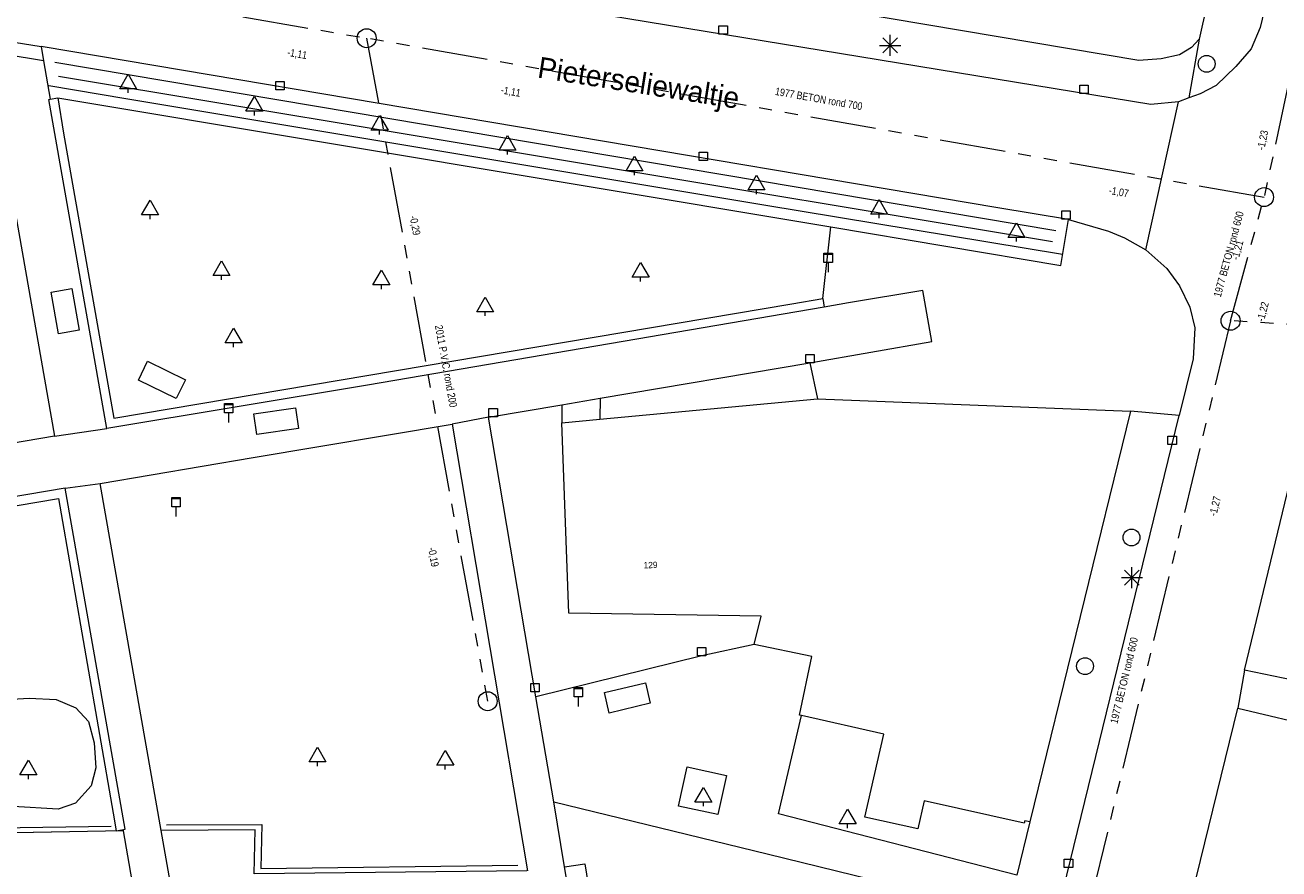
# Model space of a CAD drawing. Header units: millimetres. Extents: x 812 to 183790, y 13 to 580968.
# Tile 17 of 256: x 182587 to 182647, y 580349 to 580389. Entities that reach past the tile are written whole.
import ezdxf

# ---------------------------------------------------------------- set-up
doc = ezdxf.new("R2010")
doc.units = ezdxf.units.MM
doc.header["$LTSCALE"] = 5
for name, pattern in [('DGN2', [448.0004, 224.0002, -224.0002]), ('DGN3', [672.0006, 448.0004, -224.0002]), ('PHANTOM2', [1.25, 0.625, -0.125, 0.125, -0.125, 0.125, -0.125])]:
    doc.linetypes.add(name, pattern=pattern)
for name, color, linetype, lineweight in [('(presentatie) Code LVGOHA (lijn of vlak) (zonder attributen) niet in de presentatietabel', 7, 'Continuous', 0), ('000 BOB begin', 252, 'Continuous', 13), ('000 BOB eind', 252, 'Continuous', 13), ('000 Specificaties_S', 252, 'Continuous', 13), ('046 GEMENGD STELSEL', 252, 'PHANTOM2', 0), ('afvalbak', 252, 'Continuous', 9), ('bank', 252, 'Continuous', 9), ('beheer openbare ruimte groenbeheer', 252, 'Continuous', 9), ('beheer openbare ruimte wegbeheer', 252, 'Continuous', 9), ('boom', 252, 'Continuous', 9), ('brandkraan -put', 252, 'Continuous', 9), ('hek', 252, 'DGN3', 9), ('hoofdgebouw', 252, 'Continuous', 9), ('huisnummerreeks BGT', 252, 'Continuous', 9), ('inspectie- rioolput', 252, 'Continuous', 9), ('kant muur breder dan 30cm', 252, 'Continuous', 9), ('kant verharding', 252, 'Continuous', 9), ('kolk', 252, 'Continuous', 9), ('lichtmast', 252, 'Continuous', 9), ('openbaar ruimte label', 252, 'Continuous', 9), ('Scheiding draadraster lijn - uitbreiding populatie', 252, 'DGN3', 9), ('sluitlijn', 252, 'DGN3', 9), ('waterleidingput', 252, 'Continuous', 9)]:
    doc.layers.add(name, color=color, linetype=linetype, lineweight=lineweight)
doc.styles.add('Arial Narrow', font='Arial Narrow.shx')
doc.styles.add('Styledgn000', font='dgn000.shx')

# ---------------------------------------------------------------- blocks, each defined once
blk = doc.blocks.new('BRANDK88')
at = {"layer": 'brandkraan -put', "color": 251, "linetype": 'Continuous', "lineweight": 0, "true_color": 0x696969}
blk.add_circle((0, 0), 0.4, dxfattribs=at)
blk = doc.blocks.new('RIOOLP520')
at = {"layer": 'inspectie- rioolput', "color": 251, "linetype": 'Continuous', "lineweight": 0, "true_color": 0x696969}
blk.add_circle((0, 0), 0.9, dxfattribs=at)
blk = doc.blocks.new('SKOLK1567')
at = {"layer": 'kolk', "color": 251, "linetype": 'Continuous', "lineweight": 0, "true_color": 0x696969, "flags": 128}
blk.add_lwpolyline([(-0.2, 0.4), (0.2, 0.4), (0.2, 0), (-0.2, 0), (-0.2, 0.4)], dxfattribs=at)
blk = doc.blocks.new('LANTP766')
at = {"layer": 'lichtmast', "color": 251, "linetype": 'Continuous', "lineweight": 0, "true_color": 0x696969}
for p, q in [((-0.5, 0), (0.5, 0.001)), ((0.354, -0.354), (-0.354, 0.354)), ((-0.354, -0.354), (0.354, 0.354)), ((0, -0.5), (0, 0.5))]:
    blk.add_line(p, q, dxfattribs=at)
blk = doc.blocks.new('SKOLK1902')
at = {"layer": 'kolk', "color": 251, "linetype": 'Continuous', "lineweight": 0, "true_color": 0x696969, "flags": 128}
blk.add_lwpolyline([(-0.2, 0.4), (0.2, 0.4), (0.2, 0), (-0.2, 0), (-0.2, 0.4)], dxfattribs=at)
blk = doc.blocks.new('SKOLK1950')
at = {"layer": 'kolk', "color": 251, "linetype": 'Continuous', "lineweight": 0, "true_color": 0x696969, "flags": 128}
blk.add_lwpolyline([(-0.2, 0.4), (0.2, 0.4), (0.2, 0), (-0.2, 0), (-0.2, 0.4)], dxfattribs=at)
blk = doc.blocks.new('ZBANK58')
at = {"layer": 'bank', "color": 251, "linetype": 'Continuous', "lineweight": 0, "true_color": 0x696969}
for p, q in [((-1.062, 0.351), (0.918, 0.639)), ((0.918, 0.639), (1.062, -0.351)), ((-0.918, -0.639), (-1.062, 0.351))]:
    blk.add_line(p, q, dxfattribs=at)
at = {"layer": 'bank', "color": 251, "linetype": 'DGN2', "lineweight": 0, "true_color": 0x696969}
blk.add_line((1.062, -0.351), (-0.918, -0.639), dxfattribs=at)
blk = doc.blocks.new('AFVAL56')
at = {"layer": 'afvalbak', "color": 251, "linetype": 'Continuous', "lineweight": 0, "true_color": 0x696969, "flags": 128}
for points in [[(-0.2, 0.45), (0.2, 0.45), (0.2, 0), (-0.2, 0), (-0.2, 0.45)], [(-0.2, 0.4), (0.2, 0.4)], [(0, 0), (0, -0.45)]]:
    blk.add_lwpolyline(points, dxfattribs=at)
blk = doc.blocks.new('BOOM1608')
at = {"layer": 'boom', "color": 251, "linetype": 'Continuous', "lineweight": 0, "true_color": 0x696969}
blk.add_line((0, -0.433), (0, -0.233), dxfattribs=at)
at = {"layer": 'boom', "color": 251, "linetype": 'Continuous', "lineweight": 0, "true_color": 0x696969, "flags": 128}
blk.add_lwpolyline([(-0.4, -0.233), (0, 0.467), (0.4, -0.233), (-0.4, -0.233)], dxfattribs=at)
blk = doc.blocks.new('SKOLK2047')
at = {"layer": 'kolk', "color": 251, "linetype": 'Continuous', "lineweight": 0, "true_color": 0x696969, "flags": 128}
blk.add_lwpolyline([(-0.2, 0.4), (0.2, 0.4), (0.2, 0), (-0.2, 0), (-0.2, 0.4)], dxfattribs=at)
blk = doc.blocks.new('SKOLK2238')
at = {"layer": 'kolk', "color": 251, "linetype": 'Continuous', "lineweight": 0, "true_color": 0x696969, "flags": 128}
blk.add_lwpolyline([(-0.2, 0.4), (0.2, 0.4), (0.2, 0), (-0.2, 0), (-0.2, 0.4)], dxfattribs=at)
blk = doc.blocks.new('BOOM1987')
at = {"layer": 'boom', "color": 251, "linetype": 'Continuous', "lineweight": 0, "true_color": 0x696969}
blk.add_line((0, -0.433), (0, -0.233), dxfattribs=at)
at = {"layer": 'boom', "color": 251, "linetype": 'Continuous', "lineweight": 0, "true_color": 0x696969, "flags": 128}
blk.add_lwpolyline([(-0.4, -0.233), (0, 0.467), (0.4, -0.233), (-0.4, -0.233)], dxfattribs=at)
blk = doc.blocks.new('SKOLK2419')
at = {"layer": 'kolk', "color": 251, "linetype": 'Continuous', "lineweight": 0, "true_color": 0x696969, "flags": 128}
blk.add_lwpolyline([(-0.2, 0.4), (0.2, 0.4), (0.2, 0), (-0.2, 0), (-0.2, 0.4)], dxfattribs=at)
blk = doc.blocks.new('RIOOLP817')
at = {"layer": 'inspectie- rioolput', "color": 251, "linetype": 'Continuous', "lineweight": 0, "true_color": 0x696969}
blk.add_circle((0, 0), 0.9, dxfattribs=at)
blk = doc.blocks.new('BOOM2028')
at = {"layer": 'boom', "color": 251, "linetype": 'Continuous', "lineweight": 0, "true_color": 0x696969}
blk.add_line((0, -0.433), (0, -0.233), dxfattribs=at)
at = {"layer": 'boom', "color": 251, "linetype": 'Continuous', "lineweight": 0, "true_color": 0x696969, "flags": 128}
blk.add_lwpolyline([(-0.4, -0.233), (0, 0.467), (0.4, -0.233), (-0.4, -0.233)], dxfattribs=at)
blk = doc.blocks.new('BOOM2045')
at = {"layer": 'boom', "color": 251, "linetype": 'Continuous', "lineweight": 0, "true_color": 0x696969}
blk.add_line((0, -0.433), (0, -0.233), dxfattribs=at)
at = {"layer": 'boom', "color": 251, "linetype": 'Continuous', "lineweight": 0, "true_color": 0x696969, "flags": 128}
blk.add_lwpolyline([(-0.4, -0.233), (0, 0.467), (0.4, -0.233), (-0.4, -0.233)], dxfattribs=at)
blk = doc.blocks.new('BOOM2112')
at = {"layer": 'boom', "color": 251, "linetype": 'Continuous', "lineweight": 0, "true_color": 0x696969}
blk.add_line((0, -0.433), (0, -0.233), dxfattribs=at)
at = {"layer": 'boom', "color": 251, "linetype": 'Continuous', "lineweight": 0, "true_color": 0x696969, "flags": 128}
blk.add_lwpolyline([(-0.4, -0.233), (0, 0.467), (0.4, -0.233), (-0.4, -0.233)], dxfattribs=at)
blk = doc.blocks.new('BOOM2150')
at = {"layer": 'boom', "color": 251, "linetype": 'Continuous', "lineweight": 0, "true_color": 0x696969}
blk.add_line((0, -0.433), (0, -0.233), dxfattribs=at)
at = {"layer": 'boom', "color": 251, "linetype": 'Continuous', "lineweight": 0, "true_color": 0x696969, "flags": 128}
blk.add_lwpolyline([(-0.4, -0.233), (0, 0.467), (0.4, -0.233), (-0.4, -0.233)], dxfattribs=at)
blk = doc.blocks.new('BOOM2158')
at = {"layer": 'boom', "color": 251, "linetype": 'Continuous', "lineweight": 0, "true_color": 0x696969}
blk.add_line((0, -0.433), (0, -0.233), dxfattribs=at)
at = {"layer": 'boom', "color": 251, "linetype": 'Continuous', "lineweight": 0, "true_color": 0x696969, "flags": 128}
blk.add_lwpolyline([(-0.4, -0.233), (0, 0.467), (0.4, -0.233), (-0.4, -0.233)], dxfattribs=at)
blk = doc.blocks.new('BOOM2353')
at = {"layer": 'boom', "color": 251, "linetype": 'Continuous', "lineweight": 0, "true_color": 0x696969}
blk.add_line((0, -0.433), (0, -0.233), dxfattribs=at)
at = {"layer": 'boom', "color": 251, "linetype": 'Continuous', "lineweight": 0, "true_color": 0x696969, "flags": 128}
blk.add_lwpolyline([(-0.4, -0.233), (0, 0.467), (0.4, -0.233), (-0.4, -0.233)], dxfattribs=at)
blk = doc.blocks.new('BOOM2364')
at = {"layer": 'boom', "color": 251, "linetype": 'Continuous', "lineweight": 0, "true_color": 0x696969}
blk.add_line((0, -0.433), (0, -0.233), dxfattribs=at)
at = {"layer": 'boom', "color": 251, "linetype": 'Continuous', "lineweight": 0, "true_color": 0x696969, "flags": 128}
blk.add_lwpolyline([(-0.4, -0.233), (0, 0.467), (0.4, -0.233), (-0.4, -0.233)], dxfattribs=at)
blk = doc.blocks.new('BOOM2368')
at = {"layer": 'boom', "color": 251, "linetype": 'Continuous', "lineweight": 0, "true_color": 0x696969}
blk.add_line((0, -0.433), (0, -0.233), dxfattribs=at)
at = {"layer": 'boom', "color": 251, "linetype": 'Continuous', "lineweight": 0, "true_color": 0x696969, "flags": 128}
blk.add_lwpolyline([(-0.4, -0.233), (0, 0.467), (0.4, -0.233), (-0.4, -0.233)], dxfattribs=at)
blk = doc.blocks.new('SKOLK2908')
at = {"layer": 'kolk', "color": 251, "linetype": 'Continuous', "lineweight": 0, "true_color": 0x696969, "flags": 128}
blk.add_lwpolyline([(-0.2, 0.4), (0.2, 0.4), (0.2, 0), (-0.2, 0), (-0.2, 0.4)], dxfattribs=at)
blk = doc.blocks.new('ZBANK79')
at = {"layer": 'bank', "color": 251, "linetype": 'Continuous', "lineweight": 0, "true_color": 0x696969}
for p, q in [((-1.088, 0.256), (0.858, 0.717)), ((0.858, 0.717), (1.088, -0.256)), ((-0.858, -0.717), (-1.088, 0.256))]:
    blk.add_line(p, q, dxfattribs=at)
at = {"layer": 'bank', "color": 251, "linetype": 'DGN2', "lineweight": 0, "true_color": 0x696969}
blk.add_line((1.088, -0.256), (-0.858, -0.717), dxfattribs=at)
blk = doc.blocks.new('BOOM2523')
at = {"layer": 'boom', "color": 251, "linetype": 'Continuous', "lineweight": 0, "true_color": 0x696969}
blk.add_line((0, -0.433), (0, -0.233), dxfattribs=at)
at = {"layer": 'boom', "color": 251, "linetype": 'Continuous', "lineweight": 0, "true_color": 0x696969, "flags": 128}
blk.add_lwpolyline([(-0.4, -0.233), (0, 0.467), (0.4, -0.233), (-0.4, -0.233)], dxfattribs=at)
blk = doc.blocks.new('SKOLK3240')
at = {"layer": 'kolk', "color": 251, "linetype": 'Continuous', "lineweight": 0, "true_color": 0x696969, "flags": 128}
blk.add_lwpolyline([(-0.2, 0.4), (0.2, 0.4), (0.2, 0), (-0.2, 0), (-0.2, 0.4)], dxfattribs=at)
blk = doc.blocks.new('BOOM2642')
at = {"layer": 'boom', "color": 251, "linetype": 'Continuous', "lineweight": 0, "true_color": 0x696969}
blk.add_line((0, -0.433), (0, -0.233), dxfattribs=at)
at = {"layer": 'boom', "color": 251, "linetype": 'Continuous', "lineweight": 0, "true_color": 0x696969, "flags": 128}
blk.add_lwpolyline([(-0.4, -0.233), (0, 0.467), (0.4, -0.233), (-0.4, -0.233)], dxfattribs=at)
blk = doc.blocks.new('ZBANK91')
at = {"layer": 'bank', "color": 251, "linetype": 'Continuous', "lineweight": 0, "true_color": 0x696969}
for p, q in [((-1.118, -0.011), (-0.679, 0.888)), ((-0.679, 0.888), (1.118, 0.011)), ((1.118, 0.011), (0.679, -0.888))]:
    blk.add_line(p, q, dxfattribs=at)
at = {"layer": 'bank', "color": 251, "linetype": 'DGN2', "lineweight": 0, "true_color": 0x696969}
blk.add_line((0.679, -0.888), (-1.118, -0.011), dxfattribs=at)
blk = doc.blocks.new('LANTP1503')
at = {"layer": 'lichtmast', "color": 251, "linetype": 'Continuous', "lineweight": 0, "true_color": 0x696969}
for p, q in [((-0.5, 0), (0.5, 0.001)), ((0.354, -0.354), (-0.354, 0.354)), ((-0.354, -0.354), (0.354, 0.354)), ((0, -0.5), (0, 0.5))]:
    blk.add_line(p, q, dxfattribs=at)
blk = doc.blocks.new('AFVAL73')
at = {"layer": 'afvalbak', "color": 251, "linetype": 'Continuous', "lineweight": 0, "true_color": 0x696969, "flags": 128}
for points in [[(-0.2, 0.45), (0.2, 0.45), (0.2, 0), (-0.2, 0), (-0.2, 0.45)], [(-0.2, 0.4), (0.2, 0.4)], [(0, 0), (0, -0.45)]]:
    blk.add_lwpolyline(points, dxfattribs=at)
blk = doc.blocks.new('BOOM2878')
at = {"layer": 'boom', "color": 251, "linetype": 'Continuous', "lineweight": 0, "true_color": 0x696969}
blk.add_line((0, -0.433), (0, -0.233), dxfattribs=at)
at = {"layer": 'boom', "color": 251, "linetype": 'Continuous', "lineweight": 0, "true_color": 0x696969, "flags": 128}
blk.add_lwpolyline([(-0.4, -0.233), (0, 0.467), (0.4, -0.233), (-0.4, -0.233)], dxfattribs=at)
blk = doc.blocks.new('SKOLK3549')
at = {"layer": 'kolk', "color": 251, "linetype": 'Continuous', "lineweight": 0, "true_color": 0x696969, "flags": 128}
blk.add_lwpolyline([(-0.2, 0.4), (0.2, 0.4), (0.2, 0), (-0.2, 0), (-0.2, 0.4)], dxfattribs=at)
blk = doc.blocks.new('RIOOLP1142')
at = {"layer": 'inspectie- rioolput', "color": 251, "linetype": 'Continuous', "lineweight": 0, "true_color": 0x696969}
blk.add_circle((0, 0), 0.9, dxfattribs=at)
blk = doc.blocks.new('AFVAL76')
at = {"layer": 'afvalbak', "color": 251, "linetype": 'Continuous', "lineweight": 0, "true_color": 0x696969, "flags": 128}
for points in [[(-0.2, 0.45), (0.2, 0.45), (0.2, 0), (-0.2, 0), (-0.2, 0.45)], [(-0.2, 0.4), (0.2, 0.4)], [(0, 0), (0, -0.45)]]:
    blk.add_lwpolyline(points, dxfattribs=at)
blk = doc.blocks.new('BOOM2963')
at = {"layer": 'boom', "color": 251, "linetype": 'Continuous', "lineweight": 0, "true_color": 0x696969}
blk.add_line((0, -0.433), (0, -0.233), dxfattribs=at)
at = {"layer": 'boom', "color": 251, "linetype": 'Continuous', "lineweight": 0, "true_color": 0x696969, "flags": 128}
blk.add_lwpolyline([(-0.4, -0.233), (0, 0.467), (0.4, -0.233), (-0.4, -0.233)], dxfattribs=at)
blk = doc.blocks.new('BOOM3005')
at = {"layer": 'boom', "color": 251, "linetype": 'Continuous', "lineweight": 0, "true_color": 0x696969}
blk.add_line((0, -0.433), (0, -0.233), dxfattribs=at)
at = {"layer": 'boom', "color": 251, "linetype": 'Continuous', "lineweight": 0, "true_color": 0x696969, "flags": 128}
blk.add_lwpolyline([(-0.4, -0.233), (0, 0.467), (0.4, -0.233), (-0.4, -0.233)], dxfattribs=at)
blk = doc.blocks.new('BOOM3006')
at = {"layer": 'boom', "color": 251, "linetype": 'Continuous', "lineweight": 0, "true_color": 0x696969}
blk.add_line((0, -0.433), (0, -0.233), dxfattribs=at)
at = {"layer": 'boom', "color": 251, "linetype": 'Continuous', "lineweight": 0, "true_color": 0x696969, "flags": 128}
blk.add_lwpolyline([(-0.4, -0.233), (0, 0.467), (0.4, -0.233), (-0.4, -0.233)], dxfattribs=at)
blk = doc.blocks.new('WATERP315')
at = {"layer": 'waterleidingput', "color": 251, "linetype": 'Continuous', "lineweight": 0, "true_color": 0x696969}
blk.add_circle((0, 0), 0.4, dxfattribs=at)
blk = doc.blocks.new('SKOLK3806')
at = {"layer": 'kolk', "color": 251, "linetype": 'Continuous', "lineweight": 0, "true_color": 0x696969, "flags": 128}
blk.add_lwpolyline([(-0.2, 0.4), (0.2, 0.4), (0.2, 0), (-0.2, 0), (-0.2, 0.4)], dxfattribs=at)
blk = doc.blocks.new('ZBANK111')
at = {"layer": 'bank', "color": 251, "linetype": 'Continuous', "lineweight": 0, "true_color": 0x696969}
for p, q in [((-0.668, 0.896), (0.316, 1.072)), ((0.316, 1.072), (0.668, -0.896)), ((0.668, -0.896), (-0.316, -1.072))]:
    blk.add_line(p, q, dxfattribs=at)
at = {"layer": 'bank', "color": 251, "linetype": 'DGN2', "lineweight": 0, "true_color": 0x696969}
blk.add_line((-0.316, -1.072), (-0.668, 0.896), dxfattribs=at)
blk = doc.blocks.new('RIOOLP1237')
at = {"layer": 'inspectie- rioolput', "color": 251, "linetype": 'Continuous', "lineweight": 0, "true_color": 0x696969}
blk.add_circle((0, 0), 0.9, dxfattribs=at)
blk = doc.blocks.new('BOOM3242')
at = {"layer": 'boom', "color": 251, "linetype": 'Continuous', "lineweight": 0, "true_color": 0x696969}
blk.add_line((0, -0.433), (0, -0.233), dxfattribs=at)
at = {"layer": 'boom', "color": 251, "linetype": 'Continuous', "lineweight": 0, "true_color": 0x696969, "flags": 128}
blk.add_lwpolyline([(-0.4, -0.233), (0, 0.467), (0.4, -0.233), (-0.4, -0.233)], dxfattribs=at)
blk = doc.blocks.new('BOOM3389')
at = {"layer": 'boom', "color": 251, "linetype": 'Continuous', "lineweight": 0, "true_color": 0x696969}
blk.add_line((0, -0.433), (0, -0.233), dxfattribs=at)
at = {"layer": 'boom', "color": 251, "linetype": 'Continuous', "lineweight": 0, "true_color": 0x696969, "flags": 128}
blk.add_lwpolyline([(-0.4, -0.233), (0, 0.467), (0.4, -0.233), (-0.4, -0.233)], dxfattribs=at)
blk = doc.blocks.new('WATERP351')
at = {"layer": 'waterleidingput', "color": 251, "linetype": 'Continuous', "lineweight": 0, "true_color": 0x696969}
blk.add_circle((0, 0), 0.4, dxfattribs=at)
blk = doc.blocks.new('AFVAL81')
at = {"layer": 'afvalbak', "color": 251, "linetype": 'Continuous', "lineweight": 0, "true_color": 0x696969, "flags": 128}
for points in [[(-0.2, 0.45), (0.2, 0.45), (0.2, 0), (-0.2, 0), (-0.2, 0.45)], [(-0.2, 0.4), (0.2, 0.4)], [(0, 0), (0, -0.45)]]:
    blk.add_lwpolyline(points, dxfattribs=at)
blk = doc.blocks.new('BOOM3470')
at = {"layer": 'boom', "color": 251, "linetype": 'Continuous', "lineweight": 0, "true_color": 0x696969}
blk.add_line((0, -0.433), (0, -0.233), dxfattribs=at)
at = {"layer": 'boom', "color": 251, "linetype": 'Continuous', "lineweight": 0, "true_color": 0x696969, "flags": 128}
blk.add_lwpolyline([(-0.4, -0.233), (0, 0.467), (0.4, -0.233), (-0.4, -0.233)], dxfattribs=at)
blk = doc.blocks.new('SKOLK4740')
at = {"layer": 'kolk', "color": 251, "linetype": 'Continuous', "lineweight": 0, "true_color": 0x696969, "flags": 128}
blk.add_lwpolyline([(-0.2, 0.4), (0.2, 0.4), (0.2, 0), (-0.2, 0), (-0.2, 0.4)], dxfattribs=at)

msp = doc.modelspace()

# ---------------------------------------------------------------- linework, layer by layer
at = {"layer": '(presentatie) Code LVGOHA (lijn of vlak) (zonder attributen) niet in de presentatietabel', "color": 251, "lineweight": 0, "true_color": 0x696969}
msp.add_lwpolyline([(182588.473, 580387.556), (182636.036, 580379.546)], dxfattribs=at)
at = {"layer": '046 GEMENGD STELSEL', "flags": 128}
for points in [[(182652.344, 580411.166), (182645.935, 580381.118)], [(182585.094, 580391.842), (182603.289, 580388.688)], [(182603.289, 580388.688), (182609.031, 580357.184)], [(182645.935, 580381.118), (182603.289, 580388.688)], [(182644.346, 580375.26), (182645.935, 580381.118)], [(182644.346, 580375.26), (182636.003, 580340.634)], [(182706.265, 580371.323), (182644.346, 580375.26)]]:
    msp.add_lwpolyline(points, dxfattribs=at)
at = {"layer": 'beheer openbare ruimte groenbeheer', "color": 251, "lineweight": 0, "true_color": 0x696969}
for points in [[(182588.606, 580385.851), (182625.348, 580379.723)], [(182624.354, 580373.26), (182624.72, 580371.55)], [(182614.381, 580371.576), (182614.377, 580370.58)], [(182612.57, 580371.271), (182612.57, 580370.41)], [(182621.7, 580359.88), (182619.215, 580359.333)], [(182591.737, 580351.015), (182586.578, 580350.924)], [(182612.697, 580349.307), (182613.662, 580349.445)], [(182613.662, 580349.445), (182615.083, 580340.63)]]:
    msp.add_lwpolyline(points, dxfattribs=at)
at = {"layer": 'beheer openbare ruimte groenbeheer', "color": 251, "lineweight": 0, "true_color": 0x696969, "flags": 128}
for points in [[(182588.625, 580352.043), (182586.488, 580352.174), (182584.656, 580352.61), (182583.501, 580353.155), (182582.716, 580354.093), (182582.476, 580355.096), (182583.043, 580356.23), (182584.264, 580356.972), (182585.616, 580357.234), (182587.251, 580357.321), (182588.537, 580357.255), (182589.475, 580356.863), (182590.063, 580356.208), (182590.347, 580355.205), (182590.412, 580354.006), (182590.194, 580353.155), (182589.453, 580352.327), (182588.625, 580352.043)], [(182597.946, 580348.967), (182597.996, 580351.071), (182593.523, 580351.034)]]:
    msp.add_lwpolyline(points, dxfattribs=at)
at = {"layer": 'beheer openbare ruimte wegbeheer', "color": 251, "lineweight": 0, "true_color": 0x696969}
for points in [[(182642.844, 580388.64), (182642.361, 580385.847)], [(182640.31, 580378.625), (182641.871, 580385.66)], [(182609.078, 580370.681), (182607.349, 580370.352)], [(182588.449, 580369.778), (182590.946, 580370.142)], [(182588.959, 580367.305), (182590.618, 580367.527)]]:
    msp.add_lwpolyline(points, dxfattribs=at)
at = {"layer": 'hek', "color": 251, "linetype": 'DGN3', "lineweight": 0, "true_color": 0x696969, "flags": 128}
for points in [[(182588.178, 580386.436), (182591.844, 580385.823), (182622.164, 580380.776), (182636.353, 580378.423)], [(182591.737, 580351.015), (182571.295, 580350.654), (182553.468, 580350.471)], [(182610.897, 580349.112), (182597.946, 580348.967), (182597.996, 580351.071), (182593.541, 580351.034)]]:
    msp.add_lwpolyline(points, dxfattribs=at)
at = {"layer": 'hoofdgebouw', "color": 251, "lineweight": 0, "true_color": 0x696969}
for points in [[(182614.377, 580370.58), (182624.72, 580371.55)], [(182624.72, 580371.55), (182639.59, 580370.96)], [(182639.59, 580370.96), (182634.81, 580351.44)], [(182612.57, 580370.41), (182614.377, 580370.58)]]:
    msp.add_lwpolyline(points, dxfattribs=at)
at = {"layer": 'hoofdgebouw', "color": 251, "lineweight": 0, "true_color": 0x696969, "flags": 128}
for points in [[(182621.7, 580359.88), (182622.038, 580361.221), (182612.89, 580361.36), (182612.57, 580370.41)], [(182623.952, 580356.499), (182623.86, 580356.52), (182624.44, 580359.31), (182621.7, 580359.88)], [(182629.48, 580351.11), (182626.96, 580351.67), (182627.86, 580355.61), (182623.952, 580356.499)], [(182634.81, 580351.44), (182634.57, 580351.49), (182634.54, 580351.39), (182629.78, 580352.45), (182629.48, 580351.11)]]:
    msp.add_lwpolyline(points, dxfattribs=at)
at = {"layer": 'kant muur breder dan 30cm', "color": 251, "lineweight": 0, "true_color": 0x696969, "flags": 128}
for points in [[(182590.946, 580370.142), (182588.184, 580385.777), (182588.251, 580385.789)], [(182588.606, 580385.851), (182588.882, 580384.176), (182591.276, 580370.626), (182623.487, 580376.061), (182624.972, 580376.314)], [(182625.024, 580375.903), (182603.322, 580372.205), (182590.946, 580370.142)], [(182588.959, 580367.305), (182564.372, 580363.136), (182564.417, 580362.88)], [(182591.727, 580351.076), (182591.808, 580351.09), (182588.959, 580367.305)], [(182564.417, 580362.88), (182564.442, 580362.737), (182565.528, 580362.904), (182588.647, 580366.819), (182591.243, 580351.853), (182591.385, 580351.016)]]:
    msp.add_lwpolyline(points, dxfattribs=at)
at = {"layer": 'kant muur breder dan 30cm', "color": 251, "lineweight": 0, "true_color": 0x696969}
for points in [[(182588.251, 580385.789), (182588.606, 580385.851)], [(182624.972, 580376.314), (182625.024, 580375.903)], [(182591.385, 580351.016), (182591.727, 580351.076)]]:
    msp.add_lwpolyline(points, dxfattribs=at)
at = {"layer": 'kant verharding', "color": 251, "lineweight": 0, "true_color": 0x696969, "flags": 128}
for points in [[(182644.63, 580425.39), (182650.35, 580424.134), (182645.025, 580398.766), (182643.168, 580390.033), (182643.009, 580389.35), (182642.844, 580388.64), (182642.48, 580388.241), (182641.915, 580387.896), (182641.047, 580387.709), (182639.978, 580387.628), (182618.039, 580391.342), (182595.598, 580395.142), (182594.435, 580395.469), (182593.529, 580395.893), (182592.776, 580396.416), (182592.08, 580397.192), (182591.388, 580398.171), (182590.818, 580400.216), (182590.788, 580401.284), (182591.22, 580404.3)], [(182646.196, 580391.067), (182645.752, 580389.195), (182645.326, 580388.186), (182644.598, 580387.336), (182643.665, 580386.439), (182642.895, 580386.047), (182642.361, 580385.847), (182641.871, 580385.66), (182640.547, 580385.533), (182598.189, 580392.499)], [(182624.972, 580376.314), (182625.348, 580379.723), (182636.275, 580377.884), (182636.648, 580380.067), (182638.546, 580379.517), (182639.303, 580379.2), (182640.31, 580378.625), (182641.313, 580377.745), (182641.91, 580376.923), (182642.402, 580375.899), (182642.641, 580374.929), (182642.566, 580373.456), (182641.904, 580370.752), (182639.59, 580370.96)], [(182619.215, 580359.333), (182611.332, 580357.386), (182609.078, 580370.681), (182612.57, 580371.271), (182614.381, 580371.576), (182624.354, 580373.26), (182630.152, 580374.276), (182629.727, 580376.69), (182626.18, 580376.108), (182625.024, 580375.903)], [(182594.568, 580345.105), (182593.523, 580351.034), (182590.618, 580367.527), (182597.896, 580368.756), (182607.349, 580370.352), (182610.929, 580349.112)], [(182634.81, 580351.44), (182634.191, 580348.911), (182622.864, 580351.82), (182623.952, 580356.499)], [(182619.974, 580351.787), (182618.112, 580352.197), (182618.522, 580354.059), (182620.384, 580353.649), (182619.974, 580351.787)], [(182614.206, 580340.31), (182612.697, 580349.307), (182612.178, 580352.397), (182622.318, 580349.932), (182632.985, 580347.31), (182633.886, 580347.089), (182631.268, 580336.29)], [(182592.76, 580345.076), (182591.737, 580351.015), (182591.727, 580351.076)]]:
    msp.add_lwpolyline(points, dxfattribs=at)
at = {"layer": 'kant verharding', "color": 251, "lineweight": 0, "true_color": 0x696969}
for points in [[(182636.648, 580380.067), (182633.289, 580380.626), (182587.828, 580388.293), (182587.937, 580387.617), (182586.106, 580387.911)], [(182586.146, 580388.563), (182587.828, 580388.293)], [(182587.937, 580387.617), (182588.251, 580385.789)], [(182636.037, 580346.775), (182641.904, 580370.752)], [(182649.14, 580357.8), (182645.002, 580358.655), (182647.386, 580368.496)], [(182641.928, 580345.595), (182644.692, 580356.854), (182648.698, 580355.903)]]:
    msp.add_lwpolyline(points, dxfattribs=at)
at = {"layer": 'kant verharding', "color": 251, "lineweight": 0, "true_color": 0x696969, "flags": 128}
msp.add_lwpolyline([(182588.449, 580369.778), (182568.562, 580366.391), (182551.183, 580363.395), (182549.542, 580372.768), (182552.728, 580373.308), (182552.309, 580375.576), (182562.704, 580373.846), (182563.481, 580378.402), (182564.369, 580378.253), (182565.106, 580382.432), (182564.169, 580382.645), (182564.999, 580387.421), (182585.965, 580383.947)], close=True, dxfattribs=at)
at = {"layer": 'Scheiding draadraster lijn - uitbreiding populatie', "color": 251, "lineweight": 0, "true_color": 0x696969}
for points in [[(182588.641, 580386.877), (182635.88, 580379.029)], [(182553.738, 580350.694), (182591.145, 580351.232)]]:
    msp.add_lwpolyline(points, dxfattribs=at)
at = {"layer": 'Scheiding draadraster lijn - uitbreiding populatie', "color": 251, "lineweight": 0, "true_color": 0x696969, "flags": 128}
msp.add_lwpolyline([(182593.771, 580351.304), (182598.314, 580351.317), (182598.264, 580349.222), (182610.47, 580349.386)], dxfattribs=at)
at = {"layer": 'sluitlijn', "color": 251, "lineweight": 0, "true_color": 0x696969}
for points in [[(182645.002, 580358.655), (182644.692, 580356.854)], [(182612.178, 580352.397), (182611.332, 580357.386)]]:
    msp.add_lwpolyline(points, dxfattribs=at)

# ---------------------------------------------------------------- block references
at = {"color": 251, "linetype": 'Continuous', "lineweight": 0, "true_color": 0x696969, "xscale": 0.5, "yscale": 0.5}
for name, p in [('RIOOLP1142', (182603.289, 580388.688)), ('RIOOLP520', (182645.935, 580381.137)), ('RIOOLP1237', (182644.346, 580375.26)), ('RIOOLP817', (182609.039, 580357.176))]:
    msp.add_blockref(name, p, dxfattribs=at)
at = {"color": 251, "linetype": 'Continuous', "lineweight": 0, "true_color": 0x696969}
for name, p in [('SKOLK4740', (182620.232, 580388.875)), ('LANTP766', (182628.168, 580388.348)), ('WATERP315', (182643.207, 580387.471)), ('BOOM1987', (182591.957, 580386.518)), ('SKOLK2047', (182599.169, 580386.23)), ('SKOLK1567', (182637.374, 580386.056)), ('BOOM2523', (182597.952, 580385.45)), ('BOOM2112', (182603.907, 580384.546)), ('BOOM2878', (182609.985, 580383.602)), ('BOOM2158', (182616.021, 580382.616)), ('SKOLK2419', (182619.288, 580382.871)), ('BOOM2642', (182621.812, 580381.712)), ('BOOM2963', (182592.997, 580380.522)), ('BOOM3470', (182627.643, 580380.562)), ('SKOLK3806', (182636.528, 580380.087)), ('BOOM3005', (182634.172, 580379.452)), ('BOOM1608', (182596.392, 580377.645)), ('BOOM2045', (182616.309, 580377.563)), ('AFVAL56', (182625.222, 580378.025)), ('BOOM2150', (182603.989, 580377.193)), ('ZBANK111', (182588.965, 580375.716)), ('BOOM3006', (182608.917, 580375.92)), ('BOOM2353', (182596.967, 580374.441)), ('ZBANK91', (182593.558, 580372.449)), ('SKOLK3549', (182624.354, 580373.26)), ('AFVAL73', (182596.728, 580370.879)), ('ZBANK58', (182598.982, 580370.489)), ('SKOLK1950', (182609.301, 580370.688)), ('SKOLK1902', (182641.567, 580369.378)), ('AFVAL81', (182594.226, 580366.41)), ('WATERP351', (182639.636, 580364.959)), ('LANTP1503', (182639.654, 580363.055)), ('SKOLK2238', (182619.215, 580359.333)), ('BRANDK88', (182637.428, 580358.841)), ('SKOLK3240', (182611.293, 580357.617)), ('AFVAL76', (182613.346, 580357.383)), ('ZBANK79', (182615.675, 580357.335)), ('BOOM2364', (182600.953, 580354.529)), ('BOOM3242', (182607.024, 580354.372)), ('BOOM2368', (182587.212, 580353.907)), ('BOOM3389', (182619.29, 580352.616)), ('BOOM2028', (182626.146, 580351.582)), ('SKOLK2908', (182636.644, 580349.276))]:
    msp.add_blockref(name, p, dxfattribs=at)

# ---------------------------------------------------------------- texts
at = {"layer": '000 BOB begin', "char_height": 0.36, "attachment_point": 5, "line_spacing_factor": 0.6, "style": 'Arial Narrow'}
for s, insert, rotation in [('-1,07', (182639.028, 580381.352), 349.68676), ('-0,29', (182605.56, 580379.788), 280.35887), ('-1,22', (182645.904, 580375.682), 75.05747), ('-1,27', (182643.634, 580366.443), 76.20339)]:
    msp.add_mtext(s, dxfattribs=dict(at, insert=insert, rotation=rotation))
at = {"layer": '000 BOB eind', "char_height": 0.36, "attachment_point": 5, "line_spacing_factor": 0.6, "style": 'Arial Narrow'}
for s, insert, rotation in [('-1,11', (182599.986, 580387.918), 350.25972), ('-1,11', (182610.136, 580386.126), 349.68676), ('-1,23', (182645.899, 580383.839), 77.92226), ('-1,21', (182644.699, 580378.611), 75.05747), ('-0,19', (182606.433, 580364.024), 280.35887)]:
    msp.add_mtext(s, dxfattribs=dict(at, insert=insert, rotation=rotation))
at = {"layer": '000 Specificaties_S', "char_height": 0.36, "attachment_point": 5, "line_spacing_factor": 0.6, "style": 'Arial Narrow'}
for s, insert, rotation in [('1977 BETON rond 700', (182624.776, 580385.805), 349.93439), ('1977 BETON rond 600', (182644.255, 580378.425), 74.82353), ('2011 P.V.C. rond 200', (182607.062, 580373.101), 280.32949), ('1977 BETON rond 600', (182639.284, 580358.166), 76.45302)]:
    msp.add_mtext(s, dxfattribs=dict(at, insert=insert, rotation=rotation))
at = {"layer": 'huisnummerreeks BGT', "color": 251, "linetype": 'Continuous', "lineweight": 0, "true_color": 0x696969, "insert": (182616.779, 580363.648), "char_height": 0.3, "attachment_point": 5, "rotation": 2, "line_spacing_factor": 0.8, "style": 'Styledgn000'}
msp.add_mtext('{\\C251;129}', dxfattribs=at)
at = {"layer": 'openbaar ruimte label', "color": 251, "linetype": 'Continuous', "lineweight": 0, "true_color": 0x696969, "insert": (182616.195, 580386.423), "char_height": 1, "attachment_point": 5, "rotation": 351.1, "line_spacing_factor": 0.8, "style": 'Styledgn000'}
msp.add_mtext('{\\C251;Pieterseliewaltje}', dxfattribs=at)

doc.saveas('drawing.dxf')
